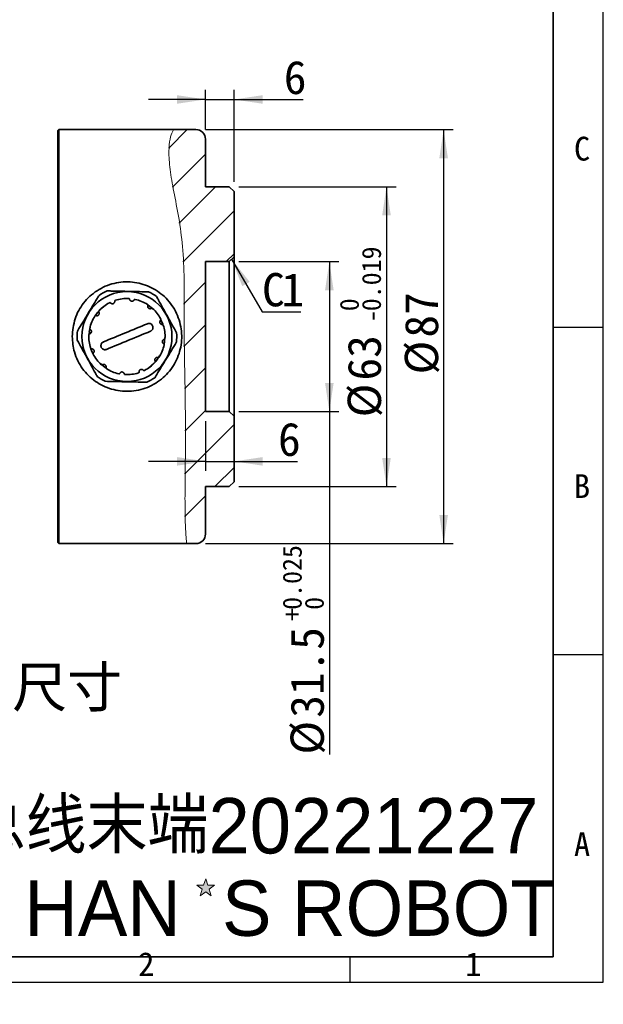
# Model space of a CAD drawing. Header units: millimetres. Extents: x 0 to 297, y 0 to 209.
# Tile 37 of 38: x 236 to 297, y 0 to 103. Entities that reach past the tile are written whole.
import ezdxf

# ---------------------------------------------------------------- set-up
doc = ezdxf.new("R2010")
doc.units = ezdxf.units.MM
for name, color, linetype in [('图层0', 7, 'Continuous'), ('尺寸线', 5, 'Continuous'), ('细实线', 7, 'Continuous')]:
    doc.layers.add(name, color=color, linetype=linetype)
doc.layers.add('粗实线', color=7, linetype='Continuous', lineweight=50)
doc.styles.add('SLDTEXTSTYLE0', font='SIMSUN.TTC')
doc.styles.add('SLDTEXTSTYLE1', font='Algerian')
doc.styles.add('SLDTEXTSTYLE3', font='仿宋_GB2312')
doc.styles.add('SLDTEXTSTYLE4', font='Algerian', dxfattribs={"bigfont": 'bigfont'})
doc.styles.add('SLDTEXTSTYLE5', font='SIMSUN.TTC', dxfattribs={"bigfont": 'bigfont'})
doc.styles.add('SLDTEXTSTYLE6', font='仿宋_GB2312', dxfattribs={"bigfont": 'bigfont'})
doc.dimstyles.new('SLDDIMSTYLE14', dxfattribs={"dimtxt": 3.5, "dimasz": 3, "dimexe": 0, "dimexo": 0.0625, "dimgap": 0.875, "dimtad": 2, "dimlfac": 2, "dimrnd": 1e-09, "dimzin": 12, "dimdsep": 46, "dimtxsty": 'SLDTEXTSTYLE0', "dimsah": 1, "dimcen": 0.09, "dimadec": 0, "dimazin": 3, "dimtfac": 1, "dimtmove": 0, "dimatfit": 0, "dimfxl": 0, "dimfrac": 2, "dimtolj": 1, "dimtzin": 12, "dimarcsym": 0})
doc.dimstyles.new('SLDDIMSTYLE15', dxfattribs={"dimtxt": 3.5, "dimasz": 3, "dimexe": 0, "dimexo": 0.0625, "dimgap": 0.875, "dimtad": 2, "dimdec": 3, "dimlfac": 2, "dimrnd": 1e-09, "dimzin": 12, "dimdsep": 46, "dimtxsty": 'SLDTEXTSTYLE0', "dimsah": 1, "dimcen": 0.09, "dimadec": 0, "dimazin": 3, "dimtol": 1, "dimtp": 0.025, "dimtfac": 1, "dimtdec": 3, "dimtofl": 0, "dimtmove": 0, "dimatfit": 3, "dimfxl": 0, "dimfrac": 2, "dimtolj": 1, "dimarcsym": 0})
doc.dimstyles.new('SLDDIMSTYLE16', dxfattribs={"dimtxt": 3.5, "dimasz": 3, "dimexe": 0, "dimexo": 0.0625, "dimgap": 0.875, "dimtad": 2, "dimdec": 3, "dimlfac": 2, "dimrnd": 1e-09, "dimzin": 12, "dimdsep": 46, "dimtxsty": 'SLDTEXTSTYLE0', "dimsah": 1, "dimcen": 0.09, "dimadec": 0, "dimazin": 3, "dimtol": 1, "dimtm": 0.019, "dimtfac": 1, "dimtdec": 3, "dimtofl": 0, "dimtmove": 0, "dimatfit": 3, "dimfxl": 0, "dimfrac": 2, "dimtolj": 1, "dimarcsym": 0})
doc.dimstyles.new('SLDDIMSTYLE17', dxfattribs={"dimtxt": 3.5, "dimasz": 3, "dimexe": 0, "dimexo": 0.0625, "dimgap": 0.875, "dimtad": 2, "dimlfac": 2, "dimrnd": 1e-09, "dimzin": 12, "dimdsep": 46, "dimtxsty": 'SLDTEXTSTYLE0', "dimsah": 1, "dimcen": 0.09, "dimadec": 0, "dimazin": 3, "dimtfac": 1, "dimtofl": 0, "dimtmove": 0, "dimatfit": 3, "dimfxl": 0, "dimfrac": 2, "dimtolj": 1, "dimtzin": 12, "dimarcsym": 0})
doc.dimstyles.new('SLDDIMSTYLE8', dxfattribs={"dimtxt": 3.5, "dimasz": 3, "dimexe": 0, "dimexo": 0.0625, "dimgap": 0.875, "dimtad": 0, "dimtih": 1, "dimtoh": 1, "dimlfac": 3, "dimrnd": 1e-09, "dimzin": 12, "dimdsep": 46, "dimtxsty": 'SLDTEXTSTYLE0', "dimblk1": 'NONE', "dimblk2": 'NONE', "dimsah": 1, "dimcen": 0, "dimadec": 0, "dimazin": 3, "dimtfac": 1, "dimtmove": 0, "dimatfit": 3, "dimldrblk": 'NONE', "dimfxl": 0, "dimfrac": 2, "dimtolj": 1, "dimtzin": 12, "dimarcsym": 0})

# ---------------------------------------------------------------- blocks, each defined once
blk = doc.blocks.new('_D_23')
at = {"layer": '图层0'}
blk.add_line((235.95, 182.98), (261.78, 182.98), dxfattribs=at)
at = {"layer": '图层0', "char_height": 3.5, "attachment_point": 1}
for s, insert, style in [(' 贯穿', (251.6, 186.05), 'SLDTEXTSTYLE5'), ('6-', (237.54, 186.05), 'SLDTEXTSTYLE0'), ('%%c', (241.62, 186.05), 'SLDTEXTSTYLE0'), ('6.6', (245.49, 186.05), 'SLDTEXTSTYLE0'), ('圆周均布', (241.51, 181.98), 'SLDTEXTSTYLE5')]:
    blk.add_mtext(s, dxfattribs=dict(at, insert=insert, style=style))
blk = doc.blocks.new('_None')
blk = doc.blocks.new('_D_29')
at = {"layer": '图层0'}
for p, q in [((255.48, 91.91), (255.48, 96.08)), ((258.48, 86.41), (258.48, 96.08)), ((255.48, 95.08), (249.48, 95.08)), ((255.48, 95.08), (258.48, 95.08)), ((258.48, 95.08), (265.74, 95.08))]:
    blk.add_line(p, q, dxfattribs=at)
for points in [[(255.48, 95.08), (252.48, 95.53), (252.48, 94.63)], [(258.48, 95.08), (261.48, 94.63), (261.48, 95.53)]]:
    blk.add_solid(points, dxfattribs=at)
at = {"layer": '图层0', "insert": (263.7, 99.15), "char_height": 3.5, "attachment_point": 1, "style": 'SLDTEXTSTYLE0'}
blk.add_mtext('6', dxfattribs=at)
blk = doc.blocks.new('_D_30')
at = {"layer": '图层0'}
for p, q in [((258.98, 78.04), (269.48, 78.04)), ((268.48, 78.04), (268.48, 62.29)), ((258.98, 62.29), (269.48, 62.29)), ((268.48, 62.29), (268.48, 26.24))]:
    blk.add_line(p, q, dxfattribs=at)
for points in [[(268.48, 78.04), (268.03, 75.04), (268.93, 75.04)], [(268.48, 62.29), (268.93, 65.29), (268.03, 65.29)]]:
    blk.add_solid(points, dxfattribs=at)
at = {"layer": '图层0', "attachment_point": 1, "rotation": 90, "style": 'SLDTEXTSTYLE0'}
for s, insert, char_height in [('0.025', (263.58, 41.45), 2), ('0', (265.9, 41.45), 2), ('+', (263.58, 40.29), 2), ('31.5', (264.4, 30.11), 3.5), ('%%c', (264.4, 26.24), 3.5)]:
    blk.add_mtext(s, dxfattribs=dict(at, insert=insert, char_height=char_height))
blk = doc.blocks.new('_D_31')
at = {"layer": '图层0'}
for p, q in [((258.98, 85.91), (275.48, 85.91)), ((274.48, 85.91), (274.48, 54.41)), ((258.98, 54.41), (275.48, 54.41))]:
    blk.add_line(p, q, dxfattribs=at)
for points in [[(274.48, 85.91), (274.03, 82.91), (274.93, 82.91)], [(274.48, 54.41), (274.93, 57.41), (274.03, 57.41)]]:
    blk.add_solid(points, dxfattribs=at)
at = {"layer": '图层0', "attachment_point": 1, "rotation": 90, "style": 'SLDTEXTSTYLE0'}
for s, insert, char_height in [('0.019', (271.9, 72.83), 2), ('0', (269.58, 72.83), 2), ('-', (271.9, 71.66), 2), ('63', (270.4, 65.55), 3.5), ('%%c', (270.4, 61.68), 3.5)]:
    blk.add_mtext(s, dxfattribs=dict(at, insert=insert, char_height=char_height))
blk = doc.blocks.new('_D_32')
at = {"layer": '图层0'}
for p, q in [((255.48, 61.29), (255.48, 56.05)), ((255.48, 57.05), (249.48, 57.05)), ((255.48, 57.05), (258.48, 57.05)), ((258.48, 57.05), (265.13, 57.05))]:
    blk.add_line(p, q, dxfattribs=at)
for points in [[(255.48, 57.05), (252.48, 57.5), (252.48, 56.6)], [(258.48, 57.05), (261.48, 56.6), (261.48, 57.5)]]:
    blk.add_solid(points, dxfattribs=at)
at = {"layer": '图层0', "insert": (263.09, 61.12), "char_height": 3.5, "attachment_point": 1, "style": 'SLDTEXTSTYLE0'}
blk.add_mtext('6', dxfattribs=at)
blk = doc.blocks.new('_D_33')
at = {"layer": '图层0'}
for p, q in [((255.48, 91.91), (281.48, 91.91)), ((280.48, 91.91), (280.48, 48.41)), ((255.48, 48.41), (281.48, 48.41))]:
    blk.add_line(p, q, dxfattribs=at)
for points in [[(280.48, 91.91), (280.03, 88.91), (280.93, 88.91)], [(280.48, 48.41), (280.93, 51.41), (280.03, 51.41)]]:
    blk.add_solid(points, dxfattribs=at)
at = {"layer": '图层0', "char_height": 3.5, "attachment_point": 1, "rotation": 90, "style": 'SLDTEXTSTYLE0'}
for s, insert in [('87', (276.4, 70.06)), ('%%c', (276.4, 66.19))]:
    blk.add_mtext(s, dxfattribs=dict(at, insert=insert))
blk = doc.blocks.new('SW_CHAMFER_DIMENSION_0')
at = {"layer": '图层0', "color": 0}
for p, q in [((-3.19, 5.52), (0, 0)), ((0, 0), (4.07, 0))]:
    blk.add_line(p, q, dxfattribs=at)
blk.add_solid([(-3.19, 5.52), (-2.08, 2.69), (-1.3, 3.14)], dxfattribs=at)
at = {"layer": '图层0', "color": 0, "char_height": 3.5, "attachment_point": 1, "style": 'SLDTEXTSTYLE0'}
for s, insert in [('C', (0, 4.07)), ('1', (2.04, 4.07))]:
    blk.add_mtext(s, dxfattribs=dict(at, insert=insert))

msp = doc.modelspace()

# ---------------------------------------------------------------- hatches: boundary and pattern name
at = {"linetype": 'Continuous', "lineweight": 18}
h = msp.add_hatch(dxfattribs=at)
h.set_pattern_fill('ANSI31', angle=3e-322, style=0)
edge = h.paths.add_edge_path(flags=0)
edge.add_spline(control_points=[(252.11098537, 91.9149079), (250.99152738, 89.83411335), (253.41956349, 81.32296478), (253.07446831, 70.91324301), (253.52214743, 61.94960002), (253.24294241, 50.8539853), (253.50293831, 48.4149079)], knot_values=[0.0202292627, 0.0202292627, 0.0202292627, 0.0202292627, 0.1036939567, 0.2005999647, 0.3524603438, 0.4221315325, 0.4221315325, 0.4221315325, 0.4221315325], weights=[1, 1, 1, 1, 1, 1, 1], degree=3, periodic=0)
edge.add_line((253.50293831, 48.4149079), (254.47636903, 48.4149079))
edge.add_arc((254.47636903, 49.4149079), 1, 270, 360)
edge.add_line((255.47636903, 49.4149079), (255.47636903, 54.4149079))
edge.add_line((255.47636903, 54.4149079), (257.97636903, 54.4149079))
edge.add_line((257.97636903, 54.4149079), (258.47636903, 54.9149079))
edge.add_line((258.47636903, 54.9149079), (258.47636903, 61.7899079))
edge.add_line((258.47636903, 61.7899079), (257.97636903, 62.2899079))
edge.add_line((257.97636903, 62.2899079), (255.47636903, 62.2899079))
edge.add_line((255.47636903, 62.2899079), (255.47636903, 78.0399079))
edge.add_line((255.47636903, 78.0399079), (257.97636903, 78.0399079))
edge.add_line((257.97636903, 78.0399079), (258.47636903, 78.5399079))
edge.add_line((258.47636903, 78.5399079), (258.47636903, 85.4149079))
edge.add_line((258.47636903, 85.4149079), (257.97636903, 85.9149079))
edge.add_line((257.97636903, 85.9149079), (255.47636903, 85.9149079))
edge.add_line((255.47636903, 85.9149079), (255.47636903, 90.9149079))
edge.add_arc((254.47636903, 90.9149079), 1, 0, 90)
edge.add_line((254.47636903, 91.9149079), (252.11098537, 91.9149079))
h = msp.add_hatch(dxfattribs=at)
h.set_pattern_fill('ANSI31', angle=3e-322, style=0)
edge = h.paths.add_edge_path(flags=0)
edge.add_spline(control_points=[(253.50293831, 48.4149079), (253.24294241, 50.8539853), (253.52214743, 61.94960002), (253.07446831, 70.91324301), (253.41956349, 81.32296478), (250.99152738, 89.83411335), (252.11098537, 91.9149079)], knot_values=[0.5778684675, 0.5778684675, 0.5778684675, 0.5778684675, 0.6475396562, 0.7994000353, 0.8963060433, 0.9797707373, 0.9797707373, 0.9797707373, 0.9797707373], weights=[1, 1, 1, 1, 1, 1, 1], degree=3, periodic=0)
edge.add_spline(control_points=[(252.11098537, 91.9149079), (252.11098537, 91.9149079), (252.06294873, 91.83269047), (251.99315969, 91.6703199), (251.84840223, 91.33352844), (251.64516871, 90.63899678), (251.63365864, 89.63268002), (251.62131189, 88.55321245), (251.82515943, 87.08326538), (252.15125049, 85.36787067), (252.4690539, 83.69607294), (252.86976708, 81.73991233), (253.05887631, 79.62220865), (253.2536896, 77.44062908), (253.2281065, 75.03457949), (253.2235083, 72.61971019), (253.21891132, 70.20547675), (253.27847644, 67.71111497), (253.31907754, 65.34216707), (253.35974142, 62.96955531), (253.37916727, 60.65684833), (253.36921948, 58.59613866), (253.35928401, 56.53798403), (253.32212146, 54.67443792), (253.32199248, 53.15917023), (253.32186353, 51.64421941), (253.35746532, 50.4359156), (253.40471588, 49.63396387), (253.4519196, 48.83280715), (253.50293831, 48.4149079), (253.50293831, 48.4149079)], knot_values=[0, 0, 0, 0, 0.0065279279, 0.0065279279, 0.0065279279, 0.0201911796, 0.0201911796, 0.0201911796, 0.0349007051, 0.0349007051, 0.0349007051, 0.0491937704, 0.0491937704, 0.0491937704, 0.0639423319, 0.0639423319, 0.0639423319, 0.0786842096, 0.0786842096, 0.0786842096, 0.0934502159, 0.0934502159, 0.0934502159, 0.1081965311, 0.1081965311, 0.1081965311, 0.122940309, 0.122940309, 0.122940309, 0.1376688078, 0.1376688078, 0.1376688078, 0.1376688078], weights=[1, 1, 1, 1, 1, 1, 1, 1, 1, 1, 1, 1, 1, 1, 1, 1, 1, 1, 1, 1, 1, 1, 1, 1, 1, 1, 1, 1, 1, 1, 1], degree=3, periodic=0)
edge = h.paths.add_edge_path(flags=0)
edge.add_spline(control_points=[(253.37032147, 58.8511994), (253.36965315, 58.67596719), (253.36879423, 58.49977522), (253.36778458, 58.3284187), (253.36617229, 58.05478495), (253.36412861, 57.78748284), (253.3619814, 57.54864715), (253.35983433, 57.30982671), (253.35752472, 57.09288205), (253.35554772, 56.91577487), (253.35357083, 56.73867733), (253.3518818, 56.59652921), (253.35074523, 56.50110221), (253.34960866, 56.40567521), (253.34898628, 56.35433791), (253.34895019, 56.35134266), (253.34891409, 56.34834724), (253.34946305, 56.3936166), (253.35053421, 56.48340059), (253.35160545, 56.57319035), (253.35323527, 56.70997708), (253.35517415, 56.88243023), (253.357113, 57.05487974), (253.35940976, 57.26775032), (253.36157071, 57.50341592), (253.36373153, 57.73906759), (253.36581128, 58.00401079), (253.36747214, 58.27630978), (253.36913298, 58.5486047), (253.37041559, 58.83576487), (253.3711868, 59.11401146), (253.37195804, 59.39226623), (253.37224182, 59.66928144), (253.37213871, 59.92211574), (253.37203561, 60.17495427), (253.37155191, 60.41058506), (253.3709432, 60.60949518), (253.37033449, 60.80840273), (253.36959477, 60.97607687), (253.36899395, 61.09863304), (253.36839312, 61.22118827), (253.36792224, 61.30200633), (253.36773526, 61.33439454), (253.36754828, 61.3667832), (253.36764212, 61.35163387), (253.36798681, 61.29020117), (253.3683315, 61.22876819), (253.36893263, 61.11935708), (253.36958918, 60.97102846), (253.3702457, 60.82270382), (253.37096674, 60.63137296), (253.37147105, 60.41287881), (253.37197536, 60.19438786), (253.37226598, 59.94270829), (253.37212217, 59.67868093), (253.37197835, 59.41465347), (253.37138859, 59.13099619), (253.37032147, 58.8511994)], knot_values=[0, 0, 0, 0, 0.0010514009, 0.0010514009, 0.0010514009, 0.0027450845, 0.0027450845, 0.0027450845, 0.0044386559, 0.0044386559, 0.0044386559, 0.0061321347, 0.0061321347, 0.0061321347, 0.0078256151, 0.0078256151, 0.0078256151, 0.0095191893, 0.0095191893, 0.0095191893, 0.0112128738, 0.0112128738, 0.0112128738, 0.012906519, 0.012906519, 0.012906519, 0.0146000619, 0.0146000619, 0.0146000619, 0.0162935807, 0.0162935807, 0.0162935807, 0.0179871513, 0.0179871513, 0.0179871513, 0.0196807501, 0.0196807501, 0.0196807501, 0.0213743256, 0.0213743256, 0.0213743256, 0.0230678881, 0.0230678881, 0.0230678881, 0.0247614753, 0.0247614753, 0.0247614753, 0.0264550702, 0.0264550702, 0.0264550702, 0.0281486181, 0.0281486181, 0.0281486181, 0.0298421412, 0.0298421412, 0.0298421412, 0.0315356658, 0.0315356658, 0.0315356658, 0.0315356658], weights=[1, 1, 1, 1, 1, 1, 1, 1, 1, 1, 1, 1, 1, 1, 1, 1, 1, 1, 1, 1, 1, 1, 1, 1, 1, 1, 1, 1, 1, 1, 1, 1, 1, 1, 1, 1, 1, 1, 1, 1, 1, 1, 1, 1, 1, 1, 1, 1, 1, 1, 1, 1, 1, 1, 1, 1, 1, 1], degree=3, periodic=0)
edge = h.paths.add_edge_path(flags=0)
edge.add_spline(control_points=[(253.32596385, 54.19013334), (253.32576535, 54.16211287), (253.3255721, 54.13393895), (253.32539032, 54.10653712), (253.32509989, 54.06275692), (253.32483284, 54.01998815), (253.32460642, 53.98177246), (253.32438001, 53.9435572), (253.32418765, 53.90884094), (253.32403698, 53.88049862), (253.32388632, 53.85215642), (253.32377275, 53.82940641), (253.32369789, 53.81413261), (253.32362304, 53.79885881), (253.32358452, 53.79063994), (253.32358223, 53.79015665), (253.32357993, 53.78967336), (253.32361379, 53.79691239), (253.32368391, 53.81127423), (253.32375404, 53.82563623), (253.32386267, 53.84751734), (253.3240084, 53.87510545), (253.32415414, 53.90269409), (253.32434146, 53.93675089), (253.32456323, 53.97445538), (253.324785, 54.01216064), (253.32504768, 54.05455373), (253.3253347, 54.09812382), (253.32562172, 54.14169426), (253.32594108, 54.18764348), (253.32626624, 54.23216632), (253.3265914, 54.27668848), (253.32693115, 54.32101229), (253.3272526, 54.3614674), (253.32757403, 54.40192114), (253.32788571, 54.43962215), (253.32815482, 54.47144857), (253.32842391, 54.50327394), (253.32865756, 54.5301028), (253.32883009, 54.54971341), (253.32900262, 54.56932384), (253.32911859, 54.58225698), (253.32916503, 54.58744171), (253.32921147, 54.59262655), (253.3291896, 54.59020566), (253.32910188, 54.58037956), (253.32901416, 54.5705531), (253.32885826, 54.55304986), (253.32865156, 54.52931955), (253.32844486, 54.50558856), (253.32818189, 54.47497558), (253.32789127, 54.440016), (253.32760064, 54.40505622), (253.32727465, 54.36478552), (253.32694694, 54.32253878), (253.32661922, 54.28029205), (253.32628102, 54.23490405), (253.32596385, 54.19013334)], knot_values=[0, 0, 0, 0, 0.0001681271, 0.0001681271, 0.0001681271, 0.0004391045, 0.0004391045, 0.0004391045, 0.0007100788, 0.0007100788, 0.0007100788, 0.000981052, 0.000981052, 0.000981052, 0.0012520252, 0.0012520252, 0.0012520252, 0.0015229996, 0.0015229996, 0.0015229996, 0.0017939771, 0.0017939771, 0.0017939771, 0.0020649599, 0.0020649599, 0.0020649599, 0.0023359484, 0.0023359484, 0.0023359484, 0.0026069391, 0.0026069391, 0.0026069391, 0.0028779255, 0.0028779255, 0.0028779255, 0.0031489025, 0.0031489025, 0.0031489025, 0.0034198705, 0.0034198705, 0.0034198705, 0.003690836, 0.003690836, 0.003690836, 0.0039618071, 0.0039618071, 0.0039618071, 0.0042327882, 0.0042327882, 0.0042327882, 0.0045037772, 0.0045037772, 0.0045037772, 0.0047747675, 0.0047747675, 0.0047747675, 0.0050457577, 0.0050457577, 0.0050457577, 0.0050457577], weights=[1, 1, 1, 1, 1, 1, 1, 1, 1, 1, 1, 1, 1, 1, 1, 1, 1, 1, 1, 1, 1, 1, 1, 1, 1, 1, 1, 1, 1, 1, 1, 1, 1, 1, 1, 1, 1, 1, 1, 1, 1, 1, 1, 1, 1, 1, 1, 1, 1, 1, 1, 1, 1, 1, 1, 1, 1, 1], degree=3, periodic=0)
edge = h.paths.add_edge_path(flags=0)
edge.add_spline(control_points=[(252.72636903, 82.28080462), (252.73678409, 82.21630514), (252.74718023, 82.15085478), (252.75749405, 82.08477135), (252.79976975, 81.81389953), (252.84125933, 81.52747933), (252.87834834, 81.24872623), (252.91516634, 80.97201004), (252.94865457, 80.69537342), (252.97683973, 80.44159839), (253.00493044, 80.18867379), (253.02857339, 79.95160415), (253.04723282, 79.75019979), (253.06587418, 79.54899044), (253.08012532, 79.37787868), (253.09022426, 79.25122096), (253.10032177, 79.12458103), (253.1065997, 79.03889825), (253.10935658, 79.00135018), (253.11211422, 78.96379173), (253.11144112, 78.97335852), (253.10729839, 79.02924951), (253.1031498, 79.08521946), (253.09538279, 79.18919632), (253.08366432, 79.33243773), (253.07189459, 79.47630569), (253.05575025, 79.66378461), (253.03508503, 79.87896643), (253.01424486, 80.09597002), (252.98814435, 80.34721787), (252.95761164, 80.61122483), (252.92687402, 80.87700369), (252.89072938, 81.1631486), (252.85163864, 81.445475), (252.8125577, 81.72773059), (252.76945087, 82.01400284), (252.72636903, 82.28080462)], knot_values=[0, 0, 0, 0, 0.0004133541, 0.0004133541, 0.0004133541, 0.0021301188, 0.0021301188, 0.0021301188, 0.0038342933, 0.0038342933, 0.0038342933, 0.0055328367, 0.0055328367, 0.0055328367, 0.0072297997, 0.0072297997, 0.0072297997, 0.0089265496, 0.0089265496, 0.0089265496, 0.0106237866, 0.0106237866, 0.0106237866, 0.0123234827, 0.0123234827, 0.0123234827, 0.0140307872, 0.0140307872, 0.0140307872, 0.0157528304, 0.0157528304, 0.0157528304, 0.0174864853, 0.0174864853, 0.0174864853, 0.0192193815, 0.0192193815, 0.0192193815, 0.0192193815], weights=[1, 1, 1, 1, 1, 1, 1, 1, 1, 1, 1, 1, 1, 1, 1, 1, 1, 1, 1, 1, 1, 1, 1, 1, 1, 1, 1, 1, 1, 1, 1, 1, 1, 1, 1, 1, 1], degree=3, periodic=0)
edge.add_spline(control_points=[(252.72636903, 82.28080462), (252.71020685, 82.38089542), (252.69422093, 82.47730438), (252.67883984, 82.5681108), (252.64778876, 82.7514293), (252.61868135, 82.91521754), (252.59502464, 83.04618104), (252.57156322, 83.17606346), (252.55284414, 83.27712783), (252.54100086, 83.34086998), (252.52913589, 83.40472885), (252.52385373, 83.43282232), (252.5257479, 83.42269357), (252.52766216, 83.41245743), (252.53696361, 83.36288398), (252.5525824, 83.27837181), (252.56834819, 83.19306427), (252.59099116, 83.06979267), (252.61779467, 82.91921689), (252.6492689, 82.74240215), (252.6875365, 82.5212908), (252.72636903, 82.28080462)], knot_values=[0, 0, 0, 0, 0.0006744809, 0.0006744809, 0.0006744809, 0.0020505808, 0.0020505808, 0.0020505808, 0.0034152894, 0.0034152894, 0.0034152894, 0.004782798, 0.004782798, 0.004782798, 0.0061651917, 0.0061651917, 0.0061651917, 0.0075606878, 0.0075606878, 0.0075606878, 0.0092081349, 0.0092081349, 0.0092081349, 0.0092081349], weights=[1, 1, 1, 1, 1, 1, 1, 1, 1, 1, 1, 1, 1, 1, 1, 1, 1, 1, 1, 1, 1, 1], degree=3, periodic=0)
at = {"layer": '尺寸线'}
msp.add_hatch(color=256, dxfattribs=at).paths.add_polyline_path([(256.07407298, 11.40903615), (255.85404927, 12.08619949), (256.43007882, 12.50470945), (255.71806714, 12.50470945), (255.49804343, 13.1818728), (255.27801972, 12.50470945), (254.56600804, 12.50470945), (255.14203759, 12.08619949), (254.92201388, 11.40903615), (255.49804343, 11.82754611)], flags=0)

# ---------------------------------------------------------------- linework, layer by layer
at = {"color": 7, "linetype": 'Continuous', "lineweight": 35}
for p, q in [((240.07636903, 91.9149079), (239.97636903, 91.8149079)), ((239.97636903, 70.1649079), (239.97636903, 91.8149079)), ((252.11098537, 91.9149079), (240.07636903, 91.9149079)), ((240.07636903, 91.9149079), (240.07636903, 70.1649079)), ((252.11098537, 91.9149079), (254.47636903, 91.9149079)), ((255.47636903, 85.9149079), (255.47636903, 90.9149079)), ((257.97636903, 85.9149079), (255.47636903, 85.9149079)), ((258.47636903, 85.4149079), (257.97636903, 85.9149079)), ((258.47636903, 78.5399079), (258.47636903, 85.4149079)), ((257.97636903, 78.0399079), (255.47636903, 78.0399079)), ((255.47636903, 62.2899079), (255.47636903, 78.0399079)), ((257.97636903, 78.0399079), (258.47636903, 78.5399079)), ((257.97636903, 62.2899079), (257.97636903, 78.0399079)), ((258.47636903, 78.5399079), (258.47636903, 61.7899079)), ((249.41746955, 73.49713567), (249.98455929, 73.03948873)), ((250.788751, 71.93465662), (250.98146712, 71.47285806)), ((243.27996314, 70.61131428), (243.23583318, 70.31345212)), ((243.34878644, 70.54249098), (243.25432047, 70.63695694)), ((243.37844452, 71.16596022), (243.25435752, 70.63695059)), ((239.97636903, 48.5149079), (239.97636903, 70.1649079)), ((240.07636903, 70.1649079), (240.07636903, 48.4149079)), ((251.20792814, 70.08502765), (251.12730174, 69.29150267)), ((244.43176311, 67.33787367), (244.96584731, 66.86491995)), ((250.08442513, 67.39406145), (249.48689074, 66.86491995)), ((250.6484548, 68.13840901), (250.2539354, 67.55902924)), ((255.47636903, 62.2899079), (257.97636903, 62.2899079)), ((258.47636903, 61.7899079), (257.97636903, 62.2899079)), ((258.47636903, 54.9149079), (258.47636903, 61.7899079)), ((257.97636903, 54.4149079), (258.47636903, 54.9149079)), ((255.47636903, 54.4149079), (257.97636903, 54.4149079)), ((255.47636903, 49.4149079), (255.47636903, 54.4149079)), ((239.97636903, 48.5149079), (240.07636903, 48.4149079)), ((240.07636903, 48.4149079), (253.50293831, 48.4149079)), ((254.47636903, 48.4149079), (253.50293831, 48.4149079))]:
    msp.add_line(p, q, dxfattribs=at)
msp.add_circle((247.22636903, 70.1649079), 4.725, dxfattribs=at)
for centre, radius, start, end in [((254.47636903, 90.9149079), 1, 359.9999999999, 90), ((247.22636903, 70.1649079), 5.225, 113.3853682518, 124.1454135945), ((247.22636903, 70.1649079), 5.225, 53.3853682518, 64.1454135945), ((247.22636903, 70.1649079), 4, 117.3153462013, 137.5812154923), ((247.22636903, 70.1649079), 4, 87.3153462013, 107.5812154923), ((247.22636903, 70.1649079), 4, 57.3153462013, 77.5812154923), ((247.22636903, 70.1649079), 4, 27.3153462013, 47.5812154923), ((247.22636903, 70.1649079), 4, 147.3153462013, 167.5812154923), ((247.22636903, 70.1649079), 5.225, 173.3853682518, 184.1454135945), ((247.22636903, 70.1649079), 4, 357.3153462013, 17.5812154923), ((247.22636903, 70.1649079), 5.225, 353.3853682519, 4.1454135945), ((247.22636903, 70.1649079), 4, 177.3153462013, 197.5812154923), ((247.22636903, 70.1649079), 4, 207.3153462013, 227.5812154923), ((247.22636903, 70.1649079), 4, 327.3153462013, 347.5812154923), ((247.22636903, 70.1649079), 4, 297.3153462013, 317.5812154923), ((247.22636903, 70.1649079), 4, 237.3153462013, 257.5812154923), ((247.22636903, 70.1649079), 4, 267.3153462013, 287.5812154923), ((247.22636903, 70.1649079), 5.225, 233.3853682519, 244.1454135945), ((247.22636903, 70.1649079), 5.225, 293.3853682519, 304.1454135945), ((254.47636903, 49.4149079), 1, 270, 0)]:
    msp.add_arc(centre, radius, start, end, dxfattribs=at)
at = {"color": 7, "linetype": 'Continuous', "lineweight": 18}
msp.add_open_spline([(253.50293831, 48.4149079), (253.49632882, 48.47268325), (253.48291836, 48.58990777), (253.40272897, 49.53307582), (253.33774539, 51.02639047), (253.31397941, 53.05765155), (253.33827483, 55.59051025), (253.37618519, 58.51308331), (253.37155885, 61.79525206), (253.32416574, 65.28360198), (253.24938117, 68.94006445), (253.20754877, 72.59684478), (253.26120386, 76.21902429), (253.10910171, 79.60560879), (252.68974367, 82.70902918), (252.12444396, 85.42954719), (251.78411334, 87.40500352), (251.64922, 88.75739908), (251.61404262, 89.89901575), (251.73007359, 90.97835989), (252.02430977, 91.7696453), (252.08260378, 91.86734222), (252.11098537, 91.9149079)], degree=3, knots=[0, 0, 0, 0, 0.0526963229, 0.1069193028, 0.1596683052, 0.2139455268, 0.2667062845, 0.3209930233, 0.3738158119, 0.4281758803, 0.4809211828, 0.5351914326, 0.5879349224, 0.6422626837, 0.6934895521, 0.7461526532, 0.7986250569, 0.8257601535, 0.8528949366, 0.9019268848, 0.9522511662, 1, 1, 1, 1], dxfattribs=at)
at = {"color": 7, "linetype": 'Continuous', "lineweight": 35}
for points, knots in [([(241.47636903, 70.1649079), (241.53776191, 70.79925318), (241.66049953, 72.06744624), (242.61369504, 73.76248671), (243.79600299, 74.85977648), (244.9422212, 75.4708656), (246.1725739, 75.88283324), (247.79467553, 75.99354434), (249.64978974, 75.49229987), (251.24445426, 74.42585479), (252.22753393, 73.13170692), (252.72761627, 71.92737237), (253.01789414, 70.66877642), (252.97448815, 69.05104143), (252.30440166, 67.25357227), (251.08789421, 65.75952229), (249.69708537, 64.9004322), (248.44830473, 64.51919574), (247.17540215, 64.35260314), (245.57778346, 64.54829208), (243.85506874, 65.37904158), (242.70583417, 66.50777128), (242.04374448, 67.61803438), (241.59088468, 68.73868069), (241.52038509, 69.61671293), (241.47636903, 70.1649079)], [0, 0, 0, 0, 0.0523945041, 0.1047479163, 0.158178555, 0.1854376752, 0.2126919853, 0.2657861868, 0.3174405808, 0.3696836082, 0.4235957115, 0.4507590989, 0.4779182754, 0.5304979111, 0.5822060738, 0.6349248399, 0.6890937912, 0.7161114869, 0.7431254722, 0.7952238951, 0.8469505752, 0.9001824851, 0.9274431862, 0.9546995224, 1, 1, 1, 1]), ([(249.50493221, 74.8669048), (249.18500788, 74.87379959), (248.53542984, 74.88779886), (247.52256596, 74.90962742), (246.51442444, 74.93135421), (245.73543943, 74.94814238), (245.28931935, 74.95775686), (245.15249594, 74.96070558)], [0, 0, 0, 0, 0.22836771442, 0.46368043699, 0.67849487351, 0.90139554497, 1, 1, 1, 1]), ([(244.29360185, 74.48919994), (244.22662079, 74.37875168), (243.99838234, 74.00239845), (243.59098274, 73.33061786), (243.06840042, 72.46890702), (242.55003686, 71.61415268), (242.21148763, 71.05590275), (242.04348174, 70.77886986), (242.03614986, 70.76677997)], [0, 0, 0, 0, 0.0931237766, 0.3173199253, 0.5410271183, 0.7651001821, 0.9897488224, 1, 1, 1, 1]), ([(245.11924021, 73.56490439), (244.8728736, 73.3920831), (244.38239173, 73.0480198), (244.03209398, 72.56203356), (243.85774905, 72.3201558)], [0, 0, 0, 0, 0.5022950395, 1, 1, 1, 1]), ([(245.51164021, 73.69625599), (245.50320647, 73.70408673), (245.48632961, 73.7197569), (245.4527281, 73.73058096), (245.4192928, 73.73067435), (245.39970591, 73.72256482), (245.39081884, 73.71888532)], [0, 0, 0, 0, 0.2646085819, 0.5295111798, 0.786527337, 1, 1, 1, 1]), ([(245.51164021, 73.69625599), (245.5142938, 73.69334305), (245.53652641, 73.66893747), (245.58800951, 73.63205853), (245.6728981, 73.60811809), (245.75902922, 73.61428638), (245.83600451, 73.64741413), (245.89719454, 73.70238489), (245.93757904, 73.77374143), (245.94987494, 73.83491523), (245.94876287, 73.86936587), (245.94852428, 73.87675745)], [0, 0, 0, 0, 0.0196109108, 0.1643066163, 0.3055402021, 0.4405825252, 0.5705278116, 0.6986198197, 0.8285684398, 0.9632184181, 1, 1, 1, 1]), ([(246.01813955, 73.97806689), (246.0080544, 73.97378092), (245.98789056, 73.96521171), (245.96516723, 73.94102829), (245.94987652, 73.91080494), (245.94898725, 73.88841452), (245.94852428, 73.87675745)], [0, 0, 0, 0, 0.2426144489, 0.485073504, 0.7319149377, 1, 1, 1, 1]), ([(247.50704436, 74.08050947), (247.50365589, 74.09150795), (247.49687519, 74.11351714), (247.47318745, 74.13969181), (247.44427833, 74.15649034), (247.42326082, 74.15926073), (247.41372464, 74.16051772)], [0, 0, 0, 0, 0.2646085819, 0.5295111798, 0.786527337, 1, 1, 1, 1]), ([(247.50704436, 74.08050947), (247.50788596, 74.07665999), (247.51493718, 74.04440784), (247.54108338, 73.98672819), (247.60262883, 73.92355086), (247.68030472, 73.88582719), (247.76353115, 73.87602902), (247.84400866, 73.89304008), (247.91466093, 73.93464441), (247.95589638, 73.98147452), (247.97215863, 74.01186569), (247.97564779, 74.01838628)], [0, 0, 0, 0, 0.0196109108, 0.1643066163, 0.3055402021, 0.4405825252, 0.5705278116, 0.6986198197, 0.8285684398, 0.9632184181, 1, 1, 1, 1]), ([(248.0865911, 74.0713152), (248.07571412, 74.072646), (248.05396712, 74.07530677), (248.02219642, 74.06572499), (247.99384261, 74.04719615), (247.98187727, 74.02825011), (247.97564779, 74.01838628)], [0, 0, 0, 0, 0.2426144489, 0.485073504, 0.7319149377, 1, 1, 1, 1]), ([(249.42724178, 73.41558066), (249.42980652, 73.42679986), (249.43493886, 73.44925073), (249.42751201, 73.48376253), (249.41087524, 73.51276504), (249.39405874, 73.52567302), (249.38642866, 73.5315297)], [0, 0, 0, 0, 0.2646085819, 0.5295111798, 0.786527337, 1, 1, 1, 1]), ([(252.43769938, 70.54261275), (252.28370828, 70.82312274), (251.97104299, 71.39267346), (251.48351514, 72.28075359), (250.99826033, 73.16469315), (250.6233068, 73.84770804), (250.40857314, 74.2388666), (250.34271511, 74.35883351)], [0, 0, 0, 0, 0.2283677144, 0.463680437, 0.6784948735, 0.901395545, 1, 1, 1, 1]), ([(243.97569626, 72.36578065), (243.97945081, 72.36458476), (244.0109076, 72.35456522), (244.07393274, 72.34836867), (244.15941864, 72.37007993), (244.23092624, 72.41848739), (244.28102492, 72.48566451), (244.30653166, 72.5638656), (244.30582739, 72.64585442), (244.28588905, 72.70498043), (244.26770066, 72.73425953), (244.26379824, 72.74054153)], [0, 0, 0, 0, 0.0196109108, 0.1643066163, 0.3055402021, 0.4405825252, 0.5705278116, 0.6986198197, 0.8285684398, 0.9632184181, 1, 1, 1, 1]), ([(244.27343211, 72.86308572), (244.2668411, 72.85433138), (244.25366331, 72.83682831), (244.24607603, 72.80452318), (244.24794556, 72.77070365), (244.25837065, 72.75086834), (244.26379824, 72.74054153)], [0, 0, 0, 0, 0.2426144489, 0.485073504, 0.7319149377, 1, 1, 1, 1]), ([(249.42724178, 73.41558066), (249.42604589, 73.41182612), (249.41602635, 73.38036932), (249.4098298, 73.31734418), (249.43154106, 73.23185828), (249.47994852, 73.16035069), (249.54712564, 73.11025201), (249.62532673, 73.08474526), (249.70731555, 73.08544953), (249.76644156, 73.10538787), (249.79572066, 73.12357627), (249.80200266, 73.12747869)], [0, 0, 0, 0, 0.0196109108, 0.1643066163, 0.3055402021, 0.4405825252, 0.5705278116, 0.6986198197, 0.8285684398, 0.9632184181, 1, 1, 1, 1]), ([(249.92454685, 73.11784482), (249.91579251, 73.12443582), (249.89828944, 73.13761361), (249.86598431, 73.14520089), (249.83216477, 73.14333136), (249.81232947, 73.13290628), (249.80200266, 73.12747869)], [0, 0, 0, 0, 0.2426144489, 0.485073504, 0.7319149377, 1, 1, 1, 1]), ([(243.97569626, 72.36578065), (243.96447706, 72.36834539), (243.94202619, 72.37347773), (243.9075144, 72.36605088), (243.87851188, 72.34941411), (243.8656039, 72.33259761), (243.85974722, 72.32496753)], [0, 0, 0, 0, 0.2646085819, 0.5295111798, 0.786527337, 1, 1, 1, 1]), ([(244.75352158, 69.60308005), (245.52487024, 69.9217677), (247.06528306, 70.55819914), (248.60561884, 71.19459874), (249.37464455, 71.51232665)], [0, 0, 0, 0, 0.500741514, 1, 1, 1, 1]), ([(249.37464455, 71.51232665), (249.42124318, 71.5263659), (249.51448656, 71.5544583), (249.66224744, 71.53396804), (249.79379137, 71.46860663), (249.89509669, 71.36302579), (249.95506235, 71.23169542), (249.96869238, 71.08917971), (249.93531491, 70.95010031), (249.8579474, 70.82923919), (249.77041383, 70.75896819), (249.71315179, 70.73304454), (249.69921647, 70.72673574)], [0, 0, 0, 0, 0.1098312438, 0.2197711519, 0.3287175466, 0.4357269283, 0.5410065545, 0.6454986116, 0.7504354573, 0.8568444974, 0.9651615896, 1, 1, 1, 1]), ([(250.75771712, 71.87963671), (250.75480418, 71.87698313), (250.7303986, 71.85475052), (250.69351966, 71.80326742), (250.66957922, 71.71837882), (250.67574751, 71.6322477), (250.70887526, 71.55527241), (250.76384602, 71.49408238), (250.83520256, 71.45369788), (250.89637636, 71.44140199), (250.930827, 71.44251405), (250.93821858, 71.44275265)], [0, 0, 0, 0, 0.0196109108, 0.1643066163, 0.3055402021, 0.4405825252, 0.5705278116, 0.6986198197, 0.8285684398, 0.9632184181, 1, 1, 1, 1]), ([(250.75771712, 71.87963671), (250.76554786, 71.88807045), (250.78121803, 71.90494731), (250.79204208, 71.93854883), (250.79213547, 71.97198413), (250.78402595, 71.99157102), (250.78034645, 72.00045808)], [0, 0, 0, 0, 0.2646085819, 0.5295111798, 0.786527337, 1, 1, 1, 1]), ([(251.03952802, 71.37313738), (251.03524205, 71.38322252), (251.02667284, 71.40338636), (251.00248942, 71.4261097), (250.97226607, 71.4414004), (250.94987565, 71.44228967), (250.93821858, 71.44275265)], [0, 0, 0, 0, 0.2426144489, 0.485073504, 0.7319149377, 1, 1, 1, 1]), ([(243.31076746, 70.44558323), (243.29976897, 70.44219476), (243.27775978, 70.43541406), (243.25158511, 70.41172632), (243.23478658, 70.3828172), (243.2320162, 70.36179969), (243.2307592, 70.35226352)], [0, 0, 0, 0, 0.2646085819, 0.5295111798, 0.786527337, 1, 1, 1, 1]), ([(243.31076746, 70.44558323), (243.31461693, 70.44642483), (243.34686909, 70.45347605), (243.40454874, 70.47962225), (243.46772607, 70.54116771), (243.50544973, 70.61884359), (243.5152479, 70.70207002), (243.49823684, 70.78254753), (243.45663252, 70.8531998), (243.4098024, 70.89443525), (243.37941124, 70.9106975), (243.37289065, 70.91418666)], [0, 0, 0, 0, 0.0196109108, 0.1643066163, 0.3055402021, 0.4405825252, 0.5705278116, 0.6986198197, 0.8285684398, 0.9632184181, 1, 1, 1, 1]), ([(243.31996173, 71.02512997), (243.31863092, 71.01425299), (243.31597015, 70.99250599), (243.32555194, 70.96073529), (243.34408077, 70.93238148), (243.36302681, 70.92041614), (243.37289065, 70.91418666)], [0, 0, 0, 0, 0.2426144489, 0.485073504, 0.7319149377, 1, 1, 1, 1]), ([(249.69921647, 70.72673574), (248.92786782, 70.4080481), (247.38745499, 69.77161666), (245.84711921, 69.13521705), (245.07809351, 68.81748915)], [0, 0, 0, 0, 0.50074151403, 1, 1, 1, 1]), ([(242.01503867, 69.78720304), (242.16902977, 69.50669305), (242.48169507, 68.93714233), (242.96922292, 68.0490622), (243.45447772, 67.16512264), (243.82943125, 66.48210775), (244.04416491, 66.09094919), (244.11002294, 65.97098228)], [0, 0, 0, 0, 0.2283677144, 0.463680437, 0.6784948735, 0.901395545, 1, 1, 1, 1]), ([(245.07809351, 68.81748915), (245.03149487, 68.80344989), (244.93825149, 68.77535749), (244.79049061, 68.79584776), (244.65894669, 68.86120917), (244.55764137, 68.96679001), (244.4976757, 69.09812037), (244.48404567, 69.24063608), (244.51742315, 69.37971548), (244.59479066, 69.5005766), (244.68232422, 69.57084761), (244.73958626, 69.59677126), (244.75352158, 69.60308005)], [0, 0, 0, 0, 0.1098312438, 0.2197711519, 0.3287175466, 0.4357269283, 0.5410065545, 0.6454986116, 0.7504354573, 0.8568444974, 0.9651615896, 1, 1, 1, 1]), ([(250.1591362, 65.84061585), (250.22611726, 65.95106411), (250.45435571, 66.32741734), (250.86175531, 66.99919793), (251.38433763, 67.86090877), (251.9027012, 68.71566311), (252.24125043, 69.27391304), (252.40925631, 69.55094594), (252.41658819, 69.56303583)], [0, 0, 0, 0, 0.0931237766, 0.3173199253, 0.5410271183, 0.7651001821, 0.9897488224, 1, 1, 1, 1]), ([(251.14197059, 69.88423256), (251.13812112, 69.88339096), (251.10586896, 69.87633974), (251.04818932, 69.85019354), (250.98501199, 69.78864809), (250.94728832, 69.7109722), (250.93749015, 69.62774577), (250.95450121, 69.54726827), (250.99610554, 69.476616), (251.04293565, 69.43538054), (251.07332682, 69.41911829), (251.07984741, 69.41562914)], [0, 0, 0, 0, 0.0196109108, 0.1643066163, 0.3055402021, 0.4405825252, 0.5705278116, 0.6986198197, 0.8285684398, 0.9632184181, 1, 1, 1, 1]), ([(251.13277632, 69.30468582), (251.13410713, 69.3155628), (251.1367679, 69.3373098), (251.12718611, 69.3690805), (251.10865728, 69.39743431), (251.08971124, 69.40939965), (251.07984741, 69.41562914)], [0, 0, 0, 0, 0.2426144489, 0.485073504, 0.7319149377, 1, 1, 1, 1]), ([(251.14197059, 69.88423256), (251.15296908, 69.88762103), (251.17497827, 69.89440173), (251.20115294, 69.91808947), (251.21795147, 69.9469986), (251.22072186, 69.9680161), (251.22197885, 69.97755228)], [0, 0, 0, 0, 0.2646085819, 0.5295111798, 0.786527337, 1, 1, 1, 1]), ([(243.39705747, 69.08023102), (243.45943918, 68.81949038), (243.5249807, 68.54554247), (243.68167828, 68.31832319), (243.68923281, 68.30736875)], [0, 0, 0, 0, 0.9517891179, 1, 1, 1, 1]), ([(243.41321003, 68.95667842), (243.41749601, 68.94659327), (243.42606522, 68.92642943), (243.45024863, 68.9037061), (243.48047198, 68.88841539), (243.5028624, 68.88752612), (243.51451948, 68.88706315)], [0, 0, 0, 0, 0.2426144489, 0.485073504, 0.7319149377, 1, 1, 1, 1]), ([(243.69502093, 68.45017908), (243.69793387, 68.45283267), (243.72233945, 68.47506528), (243.75921839, 68.52654838), (243.78315884, 68.61143697), (243.77699054, 68.69756809), (243.74386279, 68.77454338), (243.68889203, 68.83573342), (243.61753549, 68.87611791), (243.5563617, 68.88841381), (243.52191105, 68.88730175), (243.51451948, 68.88706315)], [0, 0, 0, 0, 0.0196109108, 0.1643066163, 0.3055402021, 0.4405825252, 0.5705278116, 0.6986198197, 0.8285684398, 0.9632184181, 1, 1, 1, 1]), ([(243.69502093, 68.45017908), (243.6871902, 68.44174534), (243.67152003, 68.42486849), (243.66069597, 68.39126697), (243.66060258, 68.35783167), (243.66871211, 68.33824478), (243.67239161, 68.32935771)], [0, 0, 0, 0, 0.2646085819, 0.5295111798, 0.786527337, 1, 1, 1, 1]), ([(250.47704179, 67.96403514), (250.47328725, 67.96523103), (250.44183045, 67.97525058), (250.37880531, 67.98144713), (250.29331941, 67.95973586), (250.22181181, 67.91132841), (250.17171314, 67.84415129), (250.14620639, 67.7659502), (250.14691066, 67.68396137), (250.166849, 67.62483536), (250.1850374, 67.59555626), (250.18893982, 67.58927427)], [0, 0, 0, 0, 0.0196109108, 0.1643066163, 0.3055402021, 0.4405825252, 0.5705278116, 0.6986198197, 0.8285684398, 0.9632184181, 1, 1, 1, 1]), ([(250.17930595, 67.46673008), (250.18589695, 67.47548442), (250.19907474, 67.49298749), (250.20666202, 67.52529261), (250.20479249, 67.55911215), (250.19436741, 67.57894746), (250.18893982, 67.58927427)], [0, 0, 0, 0, 0.2426144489, 0.485073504, 0.7319149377, 1, 1, 1, 1]), ([(250.47704179, 67.96403514), (250.48826099, 67.9614704), (250.51071186, 67.95633806), (250.54522366, 67.96376491), (250.57422617, 67.98040168), (250.58713415, 67.99721819), (250.59299083, 68.00484826)], [0, 0, 0, 0, 0.26460858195, 0.52951117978, 0.78652733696, 1, 1, 1, 1]), ([(244.52819121, 67.21197098), (244.53694555, 67.20537997), (244.55444862, 67.19220218), (244.58675374, 67.1846149), (244.62057328, 67.18648444), (244.64040858, 67.19690952), (244.6507354, 67.20233711)], [0, 0, 0, 0, 0.2426144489, 0.485073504, 0.7319149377, 1, 1, 1, 1]), ([(245.02549627, 66.91423513), (245.02669216, 66.91798968), (245.03671171, 66.94944647), (245.04290826, 67.01247161), (245.02119699, 67.09795751), (244.97278954, 67.16946511), (244.90561242, 67.21956379), (244.82741132, 67.24507053), (244.7454225, 67.24436627), (244.68629649, 67.22442792), (244.65701739, 67.20623953), (244.6507354, 67.20233711)], [0, 0, 0, 0, 0.0196109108, 0.1643066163, 0.3055402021, 0.4405825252, 0.5705278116, 0.6986198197, 0.8285684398, 0.9632184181, 1, 1, 1, 1]), ([(245.02549627, 66.91423513), (245.02293153, 66.90301593), (245.01779919, 66.88056506), (245.02522604, 66.84605327), (245.04186281, 66.81705075), (245.05867932, 66.80414277), (245.06630939, 66.79828609)], [0, 0, 0, 0, 0.2646085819, 0.5295111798, 0.786527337, 1, 1, 1, 1]), ([(246.36614695, 66.2585006), (246.37702393, 66.25716979), (246.39877093, 66.25450902), (246.43054163, 66.26409081), (246.45889544, 66.28261964), (246.47086078, 66.30156568), (246.47709027, 66.31142952)], [0, 0, 0, 0, 0.2426144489, 0.485073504, 0.7319149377, 1, 1, 1, 1]), ([(246.94569369, 66.24930633), (246.94485209, 66.2531558), (246.93780087, 66.28540796), (246.91165467, 66.34308761), (246.85010922, 66.40626494), (246.77243333, 66.4439886), (246.6892069, 66.45378677), (246.6087294, 66.43677571), (246.53807712, 66.39517139), (246.49684167, 66.34834127), (246.48057942, 66.31795011), (246.47709027, 66.31142952)], [0, 0, 0, 0, 0.0196109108, 0.1643066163, 0.3055402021, 0.4405825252, 0.5705278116, 0.6986198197, 0.8285684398, 0.9632184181, 1, 1, 1, 1]), ([(246.94569369, 66.24930633), (246.94908216, 66.23830784), (246.95586286, 66.21629865), (246.9795506, 66.19012398), (247.00845973, 66.17332545), (247.02947723, 66.17055507), (247.03901341, 66.16929807)], [0, 0, 0, 0, 0.2646085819, 0.5295111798, 0.786527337, 1, 1, 1, 1]), ([(248.4345985, 66.3517489), (248.44468365, 66.35603488), (248.46484749, 66.36460409), (248.48757083, 66.38878751), (248.50286153, 66.41901085), (248.5037508, 66.44140127), (248.50421378, 66.45305835)], [0, 0, 0, 0, 0.2426144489, 0.485073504, 0.7319149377, 1, 1, 1, 1]), ([(248.94109784, 66.6335598), (248.93844426, 66.63647274), (248.91621164, 66.66087832), (248.86472855, 66.69775726), (248.77983995, 66.72169771), (248.69370883, 66.71552942), (248.61673354, 66.68240166), (248.55554351, 66.6274309), (248.51515901, 66.55607436), (248.50286312, 66.49490057), (248.50397518, 66.46044992), (248.50421378, 66.45305835)], [0, 0, 0, 0, 0.0196109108, 0.1643066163, 0.3055402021, 0.4405825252, 0.5705278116, 0.6986198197, 0.8285684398, 0.9632184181, 1, 1, 1, 1]), ([(248.94109784, 66.6335598), (248.94953158, 66.62572907), (248.96640844, 66.6100589), (249.00000996, 66.59923484), (249.03344526, 66.59914145), (249.05303215, 66.60725098), (249.06191921, 66.61093048)], [0, 0, 0, 0, 0.2646085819, 0.5295111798, 0.786527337, 1, 1, 1, 1]), ([(244.94780585, 65.462911), (245.26773018, 65.4560162), (245.91730822, 65.44201693), (246.93017209, 65.42018837), (247.93831361, 65.39846158), (248.71729862, 65.38167342), (249.1634187, 65.37205894), (249.30024211, 65.36911021)], [0, 0, 0, 0, 0.2283677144, 0.463680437, 0.6784948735, 0.901395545, 1, 1, 1, 1])]:
    msp.add_open_spline(points, degree=3, knots=knots, dxfattribs=at)
at = {"layer": '图层0'}
for p, q in [((292, 71.14512031), (297.24653265, 71.14512031)), ((292, 36.74012031), (297.24653265, 36.74012031)), ((270.63930973, 5), (270.63930973, 2.33512031))]:
    msp.add_line(p, q, dxfattribs=at)
at = {"layer": '尺寸线', "color": 7, "linetype": 'Continuous', "lineweight": 18}
for p, q in [((254.56600804, 12.50470945), (255.27801972, 12.50470945)), ((255.14203759, 12.08619949), (254.56600804, 12.50470945)), ((255.27801972, 12.50470945), (255.49804343, 13.1818728)), ((255.49804343, 13.1818728), (255.71806714, 12.50470945)), ((255.71806714, 12.50470945), (256.43007882, 12.50470945)), ((255.85404927, 12.08619949), (256.43007882, 12.50470945)), ((254.92201388, 11.40903615), (255.14203759, 12.08619949)), ((254.92201388, 11.40903615), (255.49804343, 11.82754611)), ((256.07407298, 11.40903615), (255.49804343, 11.82754611)), ((255.85404927, 12.08619949), (256.07407298, 11.40903615))]:
    msp.add_line(p, q, dxfattribs=at)
at = {"layer": '粗实线', "lineweight": 35}
for p in [(292, 205), (25, 5)]:
    msp.add_line(p, (292, 5), dxfattribs=at)
at = {"layer": '细实线'}
for p, q in [((297.24653265, 2.33512031), (297.24653265, 208.76134587)), ((2.7533732, 2.33512031), (297.24653265, 2.33512031))]:
    msp.add_line(p, q, dxfattribs=at)

# ---------------------------------------------------------------- block references
at = {"layer": '图层0'}
msp.add_blockref('SW_CHAMFER_DIMENSION_0', (261.41185073, 72.77249151), dxfattribs=at)

# ---------------------------------------------------------------- texts
at = {"color": 7, "linetype": 'Continuous', "lineweight": 0, "insert": (200.52844152, 35.46579344), "char_height": 4.233333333, "attachment_point": 1, "style": 'SLDTEXTSTYLE6'}
msp.add_mtext('末端工具安装尺寸', dxfattribs=at)
at = {"layer": '图层0', "char_height": 2.5, "attachment_point": 1, "style": 'SLDTEXTSTYLE3'}
for s, insert in [('C', (294.16790967, 91.16056744)), ('B', (294.16790967, 55.70020586)), ('A', (294.16790967, 18.07097333)), ('2', (248.41143602, 5.47571801)), ('1', (282.74881834, 5.47571801))]:
    msp.add_mtext(s, dxfattribs=dict(at, insert=insert))
at = {"layer": '细实线', "char_height": 5.8208333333}
for s, insert, attachment_point, style in [('E05-总线末端20221227', (252.08133992, 21.67276322), 2, 'SLDTEXTSTYLE4'), ('HAN  S ROBOT', (236.45134592, 13.01482095), 1, 'SLDTEXTSTYLE1')]:
    msp.add_mtext(s, dxfattribs=dict(at, insert=insert, attachment_point=attachment_point, style=style))

# ---------------------------------------------------------------- dimensions: what is measured, and where the dimension line sits
at = {"layer": '图层0'}
dim = msp.add_diameter_dim_2p(p1=(1.46060327, 1.0908017), p2=(0, 0), text='6-<> 贯穿\\P圆周均布', dimstyle='SLDDIMSTYLE8', dxfattribs=at)
dim.commit()
dim.dimension.update_dxf_attribs({"geometry": '_D_23', "text_midpoint": (249.66142151, 182.47775125), "dimtype": 163})
for base, p1, p2, picture, middle in [((258.47636903, 95.07876097), (255.47636903, 90.9149079), (258.47636903, 85.4149079), '_D_29', (264.72107726, 95.07876097)), ((258.47636903, 57.04907113), (255.47636903, 62.2899079), (258.47636903, 54.9149079), '_D_32', (264.1125227, 57.04907113))]:
    dim = msp.add_linear_dim(base=base, p1=p1, p2=p2, dimstyle='SLDDIMSTYLE14', dxfattribs=at)
    dim.commit()
    dim.dimension.update_dxf_attribs({"geometry": picture, "text_midpoint": middle, "dimtype": 160})
for base, p1, p2, dimstyle, picture, middle in [((280.47638153, 48.4149079), (254.47636903, 91.9149079), (254.47636903, 48.4149079), 'SLDDIMSTYLE17', '_D_33', (280.47638153, 70.1649079)), ((274.47638153, 54.4149079), (257.97636903, 85.9149079), (257.97636903, 54.4149079), 'SLDDIMSTYLE16', '_D_31', (274.47638153, 70.1649079)), ((268.47638153, 62.2899079), (257.97636903, 78.0399079), (257.97636903, 62.2899079), 'SLDDIMSTYLE15', '_D_30', (268.47638153, 36.75409871))]:
    dim = msp.add_linear_dim(base=base, p1=p1, p2=p2, angle=90, text='%%c<>', dimstyle=dimstyle, dxfattribs=at)
    dim.commit()
    dim.dimension.update_dxf_attribs({"geometry": picture, "text_midpoint": middle, "dimtype": 160})

doc.saveas('drawing.dxf')
